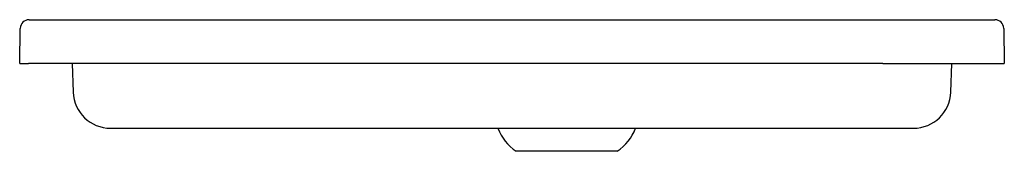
# Model space of a CAD drawing. Header units: millimetres. Extents: x -0.45 to 0.45, y -0.08 to 0.04.
import ezdxf

# ---------------------------------------------------------------- set-up
doc = ezdxf.new("R2010")
doc.units = ezdxf.units.MM
doc.layers.add('BLOCKS', color=3, linetype='Continuous')

msp = doc.modelspace()

# ---------------------------------------------------------------- linework, layer by layer
at = {"layer": 'BLOCKS'}
for p, q in [((-0.44142, 0.04), (0.44142, 0.04)), ((-0.44998, 0), (-0.44942, 0.03214)), ((0.44942, 0.03214), (0.44998, 0)), ((-0.44998, 0), (-0.44198, 0)), ((0.33888, 0), (-0.44198, 0)), ((-0.40189, 0), (-0.40097, -0.02619)), ((0.33888, 0), (0.44998, 0)), ((0.40097, -0.02619), (0.40189, 0)), ((-0.36699, -0.059), (0.36699, -0.059)), ((0.09625, -0.08), (0.00375, -0.08))]:
    msp.add_line(p, q, dxfattribs=at)
for centre, radius, start, end in [((-0.44142, 0.032), 0.008, 90, 179), ((0.44142, 0.032), 0.008, 1, 90), ((-0.36699, -0.025), 0.034, 182, 270), ((0.36699, -0.025), 0.034, 270, 358), ((0.02831, -0.04349), 0.044, 200.63557, 236.06747), ((0.07169, -0.04349), 0.044, 303.93253, 339.36443)]:
    msp.add_arc(centre, radius, start, end, dxfattribs=at)

doc.saveas('drawing.dxf')
